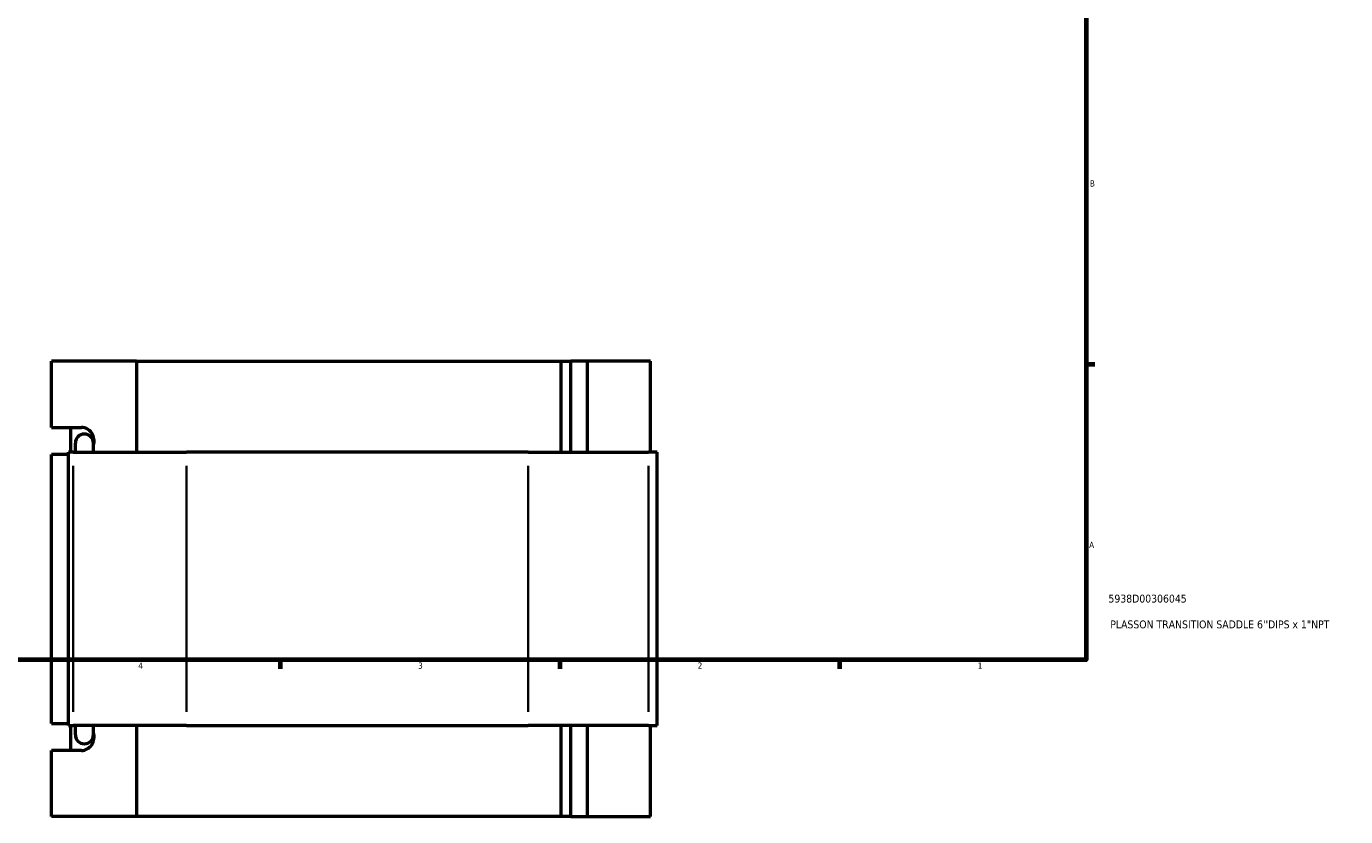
# Model space of a CAD drawing. Header units: inches. Extents: x -0.9 to 58, y -1.4 to 47.
# Tile 3 of 7: x 17.4 to 37.4, y -1.4 to 10.6. Entities that reach past the tile are written whole.
import ezdxf

# ---------------------------------------------------------------- set-up
doc = ezdxf.new("R2010")
doc.units = ezdxf.units.IN
doc.header["$MEASUREMENT"] = 0
for name, color, linetype, lineweight in [('Border (ANSI)', 7, 'Continuous', 70), ('Title (ANSI)', 7, 'Continuous', 50), ('Visible (ANSI)', 7, 'Continuous', 50), ('Visible Narrow (ANSI)', 7, 'Continuous', 35)]:
    doc.layers.add(name, color=color, linetype=linetype, lineweight=lineweight)
doc.styles.add('Note Text (ANSI)', font='tahoma.ttf')
doc.styles.add('Text Style29', font='tahoma.ttf')

# ---------------------------------------------------------------- blocks, each defined once
blk = doc.blocks.new('Borders Default Border')
at = {"layer": 'Border (ANSI)'}
for p, q in [((33.5, 5.5), (33.634, 5.5)), ((21.25, 1), (21.25, 0.866)), ((25.5, 1), (25.5, 0.866)), ((29.75, 1), (29.75, 0.866))]:
    blk.add_line(p, q, dxfattribs=at)
at = {"layer": 'Border (ANSI)', "flags": 128}
blk.add_lwpolyline([(0.5, 1), (0.5, 21), (33.5, 21), (33.5, 1), (0.5, 1)], dxfattribs=at)
at = {"layer": 'Border (ANSI)', "color": 5, "true_color": 0x0000ff, "char_height": 0.0945, "attachment_point": 7, "style": 'Note Text (ANSI)'}
for s, insert in [('B', (33.558, 8.203)), ('A', (33.547, 2.703)), ('4', (19.092, 0.866)), ('3', (23.346, 0.864)), ('2', (27.596, 0.866)), ('1', (31.854, 0.866))]:
    blk.add_mtext(s, dxfattribs=dict(at, insert=insert))
blk = doc.blocks.new('Title Blocks ANSI - Large')
at = {"layer": 'Title (ANSI)', "color": 5, "true_color": 0x0000ff, "style": 'Text Style29'}
for tag, p in [('PART_NUMBER_001', (0.341, 0.873)), ('DESCRIPTION_001', (0.369, 0.481))]:
    blk.add_attdef(tag, p, '', height=0.12, dxfattribs=at)

msp = doc.modelspace()

# ---------------------------------------------------------------- linework, layer by layer
at = {"layer": 'Visible (ANSI)'}
for p, q in [((17.774, 4.539), (17.774, 5.545)), ((19.065, 5.545), (17.774, 5.545)), ((19.065, 5.545), (19.065, 4.159)), ((19.065, 5.545), (25.521, 5.545)), ((25.521, 5.545), (25.67, 5.545)), ((25.521, 4.159), (25.521, 5.545)), ((25.922, 5.545), (25.67, 5.545)), ((25.67, 4.159), (25.67, 5.545)), ((26.878, 5.545), (25.922, 5.545)), ((25.922, 4.159), (25.922, 5.545)), ((26.878, 4.159), (26.878, 5.545)), ((17.774, 4.539), (18.226, 4.539)), ((18.068, 4.159), (18.068, 4.539)), ((18.134, 4.3), (18.134, 4.159)), ((18.409, 4.159), (18.409, 4.3)), ((18.031, 4.126), (17.774, 4.126)), ((17.774, 0.034), (17.774, 4.126)), ((18.104, 4.159), (18.031, 4.159)), ((18.031, 0.001), (18.031, 4.159)), ((18.104, 4.159), (19.825, 4.159)), ((25.019, 4.159), (19.825, 4.159)), ((25.019, 4.159), (26.848, 4.159)), ((26.981, 4.159), (26.848, 4.159)), ((26.981, 0.001), (26.981, 4.159)), ((17.774, 0.034), (18.031, 0.034)), ((18.031, 0.001), (18.104, 0.001)), ((18.068, -0.378), (18.068, 0.001)), ((19.825, 0.001), (18.104, 0.001)), ((18.134, 0.001), (18.134, -0.14)), ((18.409, -0.14), (18.409, 0.001)), ((19.065, 0.001), (19.065, -1.385)), ((19.825, 0.001), (25.019, 0.001)), ((26.848, 0.001), (25.019, 0.001)), ((25.521, -1.385), (25.521, 0.001)), ((25.67, -1.385), (25.67, 0.001)), ((25.922, -1.385), (25.922, 0.001)), ((26.848, 0.001), (26.981, 0.001)), ((26.878, -1.385), (26.878, 0.001)), ((18.226, -0.378), (17.774, -0.378)), ((17.774, -1.385), (17.774, -0.378)), ((19.065, -1.385), (17.774, -1.385)), ((25.521, -1.385), (19.065, -1.385)), ((25.67, -1.385), (25.521, -1.385)), ((25.67, -1.385), (25.922, -1.385)), ((25.922, -1.385), (26.878, -1.385))]:
    msp.add_line(p, q, dxfattribs=at)
for centre, start, end in [((18.272, 4.3), 0, 180), ((18.272, -0.14), 180, 0)]:
    msp.add_arc(centre, 0.137, start, end, dxfattribs=at)
for centre, major_axis, start_param, end_param in [((18.226, 4.333), (0, 0.206), 4.37921, 6.283185), ((18.226, -0.172), (0, -0.206), 0, 1.903975)]:
    msp.add_ellipse(centre, major_axis=major_axis, ratio=0.939693, start_param=start_param, end_param=end_param, dxfattribs=at)
at = {"layer": 'Visible Narrow (ANSI)'}
for p, q in [((18.104, 0.209), (18.104, 3.951)), ((19.825, 0.209), (19.825, 3.951)), ((25.019, 0.209), (25.019, 3.951)), ((26.848, 0.209), (26.848, 3.951))]:
    msp.add_line(p, q, dxfattribs=at)

# ---------------------------------------------------------------- block references
msp.add_blockref('Borders Default Border', (0, 0))
msp.add_blockref('Title Blocks ANSI - Large', (33.5, 1)).add_auto_attribs({'PART_NUMBER_001': '5938D00306045', 'DESCRIPTION_001': 'PLASSON TRANSITION SADDLE 6\'\'DIPS x 1"NPT'})

doc.saveas('drawing.dxf')
